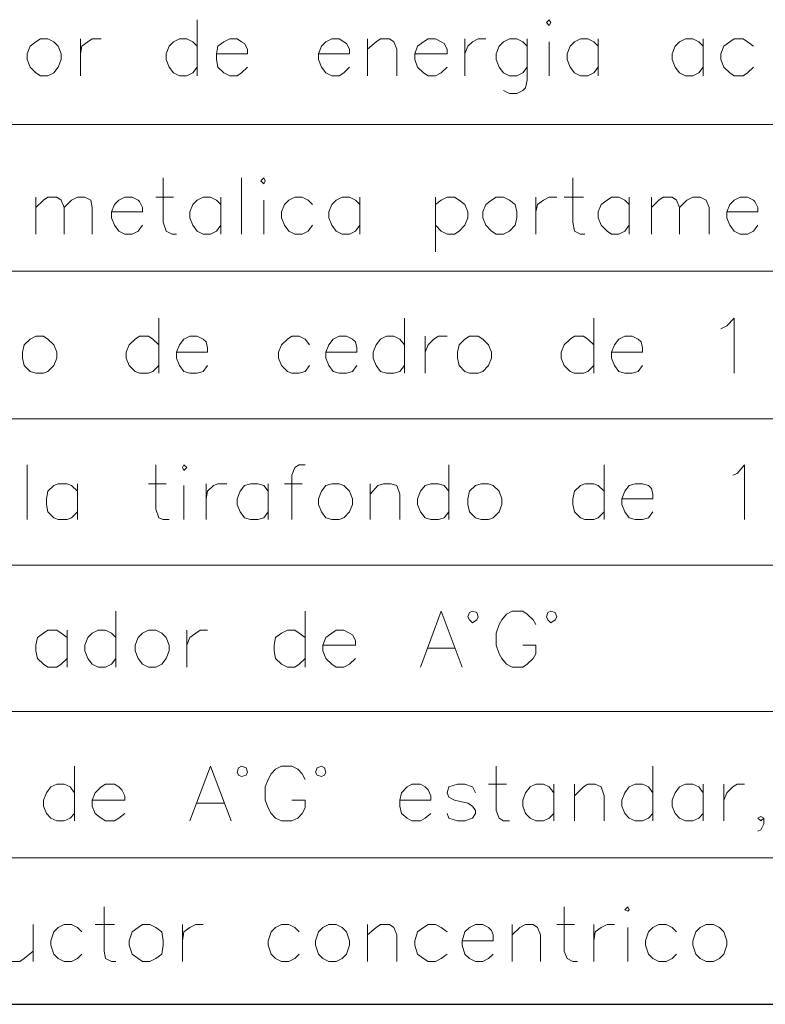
# Paper-space layout 'DGE_BT_007' of a CAD drawing. Header units: millimetres. Extents: x 8 to 202, y 3 to 294.
# Tile 4 of 14: x 56 to 78, y 42 to 70. Entities that reach past the tile are written whole.
import ezdxf

# ---------------------------------------------------------------- set-up
doc = ezdxf.new("R2010")
doc.units = ezdxf.units.MM
doc.layers.add('DGE_CONTORNOS', color=7, linetype='Continuous', lineweight=0)
doc.layers.add('DGE_DATOS', color=7, linetype='Continuous', lineweight=0)

# ---------------------------------------------------------------- blocks, each defined once
blk = doc.blocks.new('DGE_BT_007')
at = {"layer": 'DGE_CONTORNOS', "lineweight": 13}
for points in [[(61.4257, 70.2594), (61.4257, 68.6507)], [(71.4163, 70.1747), (71.501, 70.2594), (71.5433, 70.1747), (71.501, 70.09), (71.4163, 70.1747)], [(56.9383, 69.709), (56.8113, 69.6244), (56.642, 69.4974), (56.5573, 69.2857), (56.5573, 69.1164), (56.642, 68.9047), (56.8113, 68.7354), (56.9383, 68.6507), (57.15, 68.6507), (57.3193, 68.7354), (57.4463, 68.9047), (57.531, 69.1164), (57.531, 69.2857), (57.4463, 69.4974), (57.3193, 69.6244), (57.15, 69.709), (56.9383, 69.709)], [(58.0813, 69.709), (58.0813, 68.6507)], [(58.0813, 69.2857), (58.1237, 69.4974), (58.293, 69.6244), (58.42, 69.709), (58.674, 69.709)], [(61.4257, 69.4974), (61.2987, 69.6244), (61.1293, 69.709), (60.9177, 69.709), (60.7483, 69.6244), (60.6213, 69.4974), (60.5367, 69.2857), (60.5367, 69.1164), (60.6213, 68.9047), (60.7483, 68.7354), (60.9177, 68.6507), (61.1293, 68.6507), (61.2987, 68.7354), (61.4257, 68.9047)], [(61.976, 69.2857), (62.865, 69.2857), (62.865, 69.4127), (62.7803, 69.582), (62.6957, 69.6244), (62.5687, 69.709), (62.357, 69.709), (62.1877, 69.6244), (62.0183, 69.4974), (61.976, 69.2857), (61.976, 69.1164), (62.0183, 68.9047), (62.1877, 68.7354), (62.357, 68.6507), (62.5687, 68.6507), (62.6957, 68.7354), (62.865, 68.9047)], [(64.897, 69.2857), (65.786, 69.2857), (65.786, 69.4127), (65.7013, 69.582), (65.6167, 69.6244), (65.4897, 69.709), (65.278, 69.709), (65.1087, 69.6244), (64.9817, 69.4974), (64.897, 69.2857), (64.897, 69.1164), (64.9817, 68.9047), (65.1087, 68.7354), (65.278, 68.6507), (65.4897, 68.6507), (65.6167, 68.7354), (65.786, 68.9047)], [(66.294, 69.709), (66.294, 68.6507)], [(66.294, 69.4127), (66.548, 69.6244), (66.675, 69.709), (66.929, 69.709), (67.056, 69.6244), (67.1407, 69.4127), (67.1407, 68.6507)], [(67.6487, 69.2857), (68.58, 69.2857), (68.58, 69.4127), (68.4953, 69.582), (68.4107, 69.6244), (68.2413, 69.709), (68.0297, 69.709), (67.9027, 69.6244), (67.7333, 69.4974), (67.6487, 69.2857), (67.6487, 69.1164), (67.7333, 68.9047), (67.9027, 68.7354), (68.0297, 68.6507), (68.2413, 68.6507), (68.4107, 68.7354), (68.58, 68.9047)], [(69.088, 69.709), (69.088, 68.6507)], [(69.088, 69.2857), (69.1727, 69.4974), (69.2997, 69.6244), (69.469, 69.709), (69.6807, 69.709)], [(70.866, 69.4974), (70.739, 69.6244), (70.5697, 69.709), (70.358, 69.709), (70.1887, 69.6244), (70.0617, 69.4974), (69.977, 69.2857), (69.977, 69.1164), (70.0617, 68.9047), (70.1887, 68.7354), (70.358, 68.6507), (70.5697, 68.6507), (70.739, 68.7354), (70.866, 68.9047)], [(70.866, 69.709), (70.866, 68.5237), (70.8237, 68.312), (70.739, 68.2274), (70.5697, 68.1427), (70.358, 68.1427), (70.1887, 68.2274)], [(72.898, 69.4974), (72.771, 69.6244), (72.6017, 69.709), (72.39, 69.709), (72.2207, 69.6244), (72.0937, 69.4974), (72.009, 69.2857), (72.009, 69.1164), (72.0937, 68.9047), (72.2207, 68.7354), (72.39, 68.6507), (72.6017, 68.6507), (72.771, 68.7354), (72.898, 68.9047)], [(72.898, 69.709), (72.898, 68.6507)], [(75.9037, 69.4974), (75.7767, 69.6244), (75.6073, 69.709), (75.3957, 69.709), (75.2263, 69.6244), (75.0993, 69.4974), (75.0147, 69.2857), (75.0147, 69.1164), (75.0993, 68.9047), (75.2263, 68.7354), (75.3957, 68.6507), (75.6073, 68.6507), (75.7767, 68.7354), (75.9037, 68.9047)], [(75.9037, 69.709), (75.9037, 68.6507)], [(77.343, 69.4974), (77.1737, 69.6244), (77.0467, 69.709), (76.7927, 69.709), (76.6657, 69.6244), (76.4963, 69.4974), (76.4117, 69.2857), (76.4117, 69.1164), (76.4963, 68.9047), (76.6657, 68.7354), (76.7927, 68.6507), (77.0467, 68.6507), (77.1737, 68.7354), (77.343, 68.9047)], [(71.501, 69.6244), (71.501, 68.6507)], [(60.452, 65.7297), (60.452, 64.4597), (60.5367, 64.2057), (60.706, 64.121), (60.833, 64.121)], [(62.6957, 65.7297), (62.6957, 64.121)], [(63.246, 65.645), (63.3307, 65.7297), (63.373, 65.645), (63.3307, 65.5604), (63.246, 65.645)], [(72.1783, 65.7297), (72.1783, 64.4597), (72.2207, 64.2057), (72.39, 64.121), (72.517, 64.121)], [(56.8113, 65.1794), (56.8113, 64.121)], [(56.8113, 64.883), (57.023, 65.0947), (57.15, 65.1794), (57.404, 65.1794), (57.531, 65.0947), (57.6157, 64.883), (57.6157, 64.121)], [(57.6157, 64.883), (57.8273, 65.0947), (57.9967, 65.1794), (58.2083, 65.1794), (58.3777, 65.0947), (58.42, 64.883), (58.42, 64.121)], [(58.9703, 64.756), (59.8593, 64.756), (59.8593, 64.883), (59.7747, 65.0524), (59.7323, 65.0947), (59.563, 65.1794), (59.3513, 65.1794), (59.182, 65.0947), (59.055, 64.9677), (58.9703, 64.756), (58.9703, 64.5867), (59.055, 64.375), (59.182, 64.2057), (59.3513, 64.121), (59.563, 64.121), (59.7323, 64.2057), (59.8593, 64.375)], [(60.2403, 65.1794), (60.7483, 65.1794)], [(62.103, 64.9677), (61.976, 65.0947), (61.8067, 65.1794), (61.595, 65.1794), (61.4257, 65.0947), (61.2987, 64.9677), (61.214, 64.756), (61.214, 64.5867), (61.2987, 64.375), (61.4257, 64.2057), (61.595, 64.121), (61.8067, 64.121), (61.976, 64.2057), (62.103, 64.375)], [(62.103, 65.1794), (62.103, 64.121)], [(64.7277, 64.9677), (64.6007, 65.0947), (64.4313, 65.1794), (64.2197, 65.1794), (64.0503, 65.0947), (63.9233, 64.9677), (63.8387, 64.756), (63.8387, 64.5867), (63.9233, 64.375), (64.0503, 64.2057), (64.2197, 64.121), (64.4313, 64.121), (64.6007, 64.2057), (64.7277, 64.375)], [(66.0823, 64.9677), (65.9553, 65.0947), (65.786, 65.1794), (65.5743, 65.1794), (65.405, 65.0947), (65.278, 64.9677), (65.1933, 64.756), (65.1933, 64.5867), (65.278, 64.375), (65.405, 64.2057), (65.5743, 64.121), (65.786, 64.121), (65.9553, 64.2057), (66.0823, 64.375)], [(66.0823, 65.1794), (66.0823, 64.121)], [(68.2413, 65.1794), (68.2413, 63.613)], [(68.2413, 64.9677), (68.4107, 65.0947), (68.58, 65.1794), (68.7917, 65.1794), (68.9187, 65.0947), (69.088, 64.9677), (69.1727, 64.756), (69.1727, 64.5867), (69.088, 64.375), (68.9187, 64.2057), (68.7917, 64.121), (68.58, 64.121), (68.4107, 64.2057), (68.2413, 64.375)], [(69.977, 65.1794), (69.85, 65.0947), (69.6807, 64.9677), (69.596, 64.756), (69.596, 64.5867), (69.6807, 64.375), (69.85, 64.2057), (69.977, 64.121), (70.1887, 64.121), (70.358, 64.2057), (70.5273, 64.375), (70.5697, 64.5867), (70.5697, 64.756), (70.5273, 64.9677), (70.358, 65.0947), (70.1887, 65.1794), (69.977, 65.1794)], [(71.12, 65.1794), (71.12, 64.121)], [(71.12, 64.756), (71.1623, 64.9677), (71.3317, 65.0947), (71.501, 65.1794), (71.7127, 65.1794)], [(71.9243, 65.1794), (72.4747, 65.1794)], [(73.787, 64.9677), (73.66, 65.0947), (73.4907, 65.1794), (73.279, 65.1794), (73.152, 65.0947), (72.9827, 64.9677), (72.898, 64.756), (72.898, 64.5867), (72.9827, 64.375), (73.152, 64.2057), (73.279, 64.121), (73.4907, 64.121), (73.66, 64.2057), (73.787, 64.375)], [(73.787, 65.1794), (73.787, 64.121)], [(74.422, 65.1794), (74.422, 64.121)], [(74.422, 64.883), (74.6337, 65.0947), (74.7607, 65.1794), (75.0147, 65.1794), (75.1417, 65.0947), (75.2263, 64.883), (75.2263, 64.121)], [(75.2263, 64.883), (75.438, 65.0947), (75.6073, 65.1794), (75.819, 65.1794), (75.9883, 65.0947), (76.073, 64.883), (76.073, 64.121)], [(76.581, 64.756), (77.47, 64.756), (77.47, 64.883), (77.3853, 65.0524), (77.343, 65.0947), (77.1737, 65.1794), (76.962, 65.1794), (76.7927, 65.0947), (76.6657, 64.9677), (76.581, 64.756), (76.581, 64.5867), (76.6657, 64.375), (76.7927, 64.2057), (76.962, 64.121), (77.1737, 64.121), (77.343, 64.2057), (77.47, 64.375)], [(63.3307, 65.0947), (63.3307, 64.121)], [(60.325, 61.708), (60.325, 60.1417)], [(67.3523, 61.708), (67.3523, 60.1417)], [(72.771, 61.708), (72.771, 60.1417)], [(76.4117, 61.4117), (76.581, 61.4964), (76.7927, 61.708), (76.7927, 60.1417)], [(56.8113, 61.2), (56.642, 61.1154), (56.4727, 60.946), (56.4303, 60.7344), (56.4303, 60.565), (56.4727, 60.3534), (56.642, 60.184), (56.8113, 60.1417), (57.023, 60.1417), (57.15, 60.184), (57.3193, 60.3534), (57.404, 60.565), (57.404, 60.7344), (57.3193, 60.946), (57.15, 61.1154), (57.023, 61.2), (56.8113, 61.2)], [(60.325, 60.946), (60.1557, 61.1154), (60.0287, 61.2), (59.7747, 61.2), (59.6477, 61.1154), (59.4783, 60.946), (59.3937, 60.7344), (59.3937, 60.565), (59.4783, 60.3534), (59.6477, 60.184), (59.7747, 60.1417), (60.0287, 60.1417), (60.1557, 60.184), (60.325, 60.3534)], [(60.833, 60.7344), (61.722, 60.7344), (61.722, 60.8614), (61.6797, 61.0307), (61.595, 61.1154), (61.4257, 61.2), (61.214, 61.2), (61.0447, 61.1154), (60.9177, 60.946), (60.833, 60.7344), (60.833, 60.565), (60.9177, 60.3534), (61.0447, 60.184), (61.214, 60.1417), (61.4257, 60.1417), (61.595, 60.184), (61.722, 60.3534)], [(64.643, 60.946), (64.516, 61.1154), (64.3467, 61.2), (64.135, 61.2), (64.008, 61.1154), (63.8387, 60.946), (63.754, 60.7344), (63.754, 60.565), (63.8387, 60.3534), (64.008, 60.184), (64.135, 60.1417), (64.3467, 60.1417), (64.516, 60.184), (64.643, 60.3534)], [(65.1087, 60.7344), (65.9977, 60.7344), (65.9977, 60.8614), (65.9553, 61.0307), (65.8707, 61.1154), (65.7013, 61.2), (65.4897, 61.2), (65.3203, 61.1154), (65.1933, 60.946), (65.1087, 60.7344), (65.1087, 60.565), (65.1933, 60.3534), (65.3203, 60.184), (65.4897, 60.1417), (65.7013, 60.1417), (65.8707, 60.184), (65.9977, 60.3534)], [(67.3523, 60.946), (67.2253, 61.1154), (67.056, 61.2), (66.8443, 61.2), (66.675, 61.1154), (66.548, 60.946), (66.4633, 60.7344), (66.4633, 60.565), (66.548, 60.3534), (66.675, 60.184), (66.8443, 60.1417), (67.056, 60.1417), (67.2253, 60.184), (67.3523, 60.3534)], [(67.945, 61.2), (67.945, 60.1417)], [(67.945, 60.7344), (68.0297, 60.946), (68.199, 61.1154), (68.326, 61.2), (68.58, 61.2)], [(69.215, 61.2), (69.088, 61.1154), (68.9187, 60.946), (68.8763, 60.7344), (68.8763, 60.565), (68.9187, 60.3534), (69.088, 60.184), (69.215, 60.1417), (69.469, 60.1417), (69.596, 60.184), (69.7653, 60.3534), (69.85, 60.565), (69.85, 60.7344), (69.7653, 60.946), (69.596, 61.1154), (69.469, 61.2), (69.215, 61.2)], [(72.771, 60.946), (72.6017, 61.1154), (72.4747, 61.2), (72.2207, 61.2), (72.0937, 61.1154), (71.9243, 60.946), (71.8397, 60.7344), (71.8397, 60.565), (71.9243, 60.3534), (72.0937, 60.184), (72.2207, 60.1417), (72.4747, 60.1417), (72.6017, 60.184), (72.771, 60.3534)], [(73.279, 60.7344), (74.168, 60.7344), (74.168, 60.8614), (74.1257, 61.0307), (74.041, 61.1154), (73.8717, 61.2), (73.66, 61.2), (73.4907, 61.1154), (73.3637, 60.946), (73.279, 60.7344), (73.279, 60.565), (73.3637, 60.3534), (73.4907, 60.184), (73.66, 60.1417), (73.8717, 60.1417), (74.041, 60.184), (74.168, 60.3534)], [(56.5573, 57.517), (56.5573, 55.9507)], [(60.2403, 57.517), (60.2403, 56.247), (60.325, 55.993), (60.452, 55.9507), (60.6213, 55.9507)], [(61.0023, 57.4324), (61.0447, 57.517), (61.1293, 57.4324), (61.0447, 57.3477), (61.0023, 57.4324)], [(64.516, 57.517), (64.3467, 57.517), (64.2197, 57.4324), (64.135, 57.2207), (64.135, 55.9507)], [(68.6223, 57.517), (68.6223, 55.9507)], [(73.0673, 57.517), (73.0673, 55.9507)], [(76.7503, 57.2207), (76.8773, 57.263), (77.089, 57.517), (77.089, 55.9507)], [(57.9967, 56.755), (57.8273, 56.9244), (57.7003, 56.9667), (57.4463, 56.9667), (57.3193, 56.9244), (57.15, 56.755), (57.1077, 56.5434), (57.1077, 56.374), (57.15, 56.1624), (57.3193, 55.993), (57.4463, 55.9507), (57.7003, 55.9507), (57.8273, 55.993), (57.9967, 56.1624)], [(57.9967, 56.9667), (57.9967, 55.9507)], [(60.0287, 56.9667), (60.5367, 56.9667)], [(61.6797, 56.9667), (61.6797, 55.9507)], [(61.6797, 56.5434), (61.722, 56.755), (61.8913, 56.9244), (62.0183, 56.9667), (62.2723, 56.9667)], [(63.4577, 56.755), (63.3307, 56.9244), (63.1613, 56.9667), (62.9497, 56.9667), (62.7803, 56.9244), (62.6533, 56.755), (62.5687, 56.5434), (62.5687, 56.374), (62.6533, 56.1624), (62.7803, 55.993), (62.9497, 55.9507), (63.1613, 55.9507), (63.3307, 55.993), (63.4577, 56.1624)], [(63.4577, 56.9667), (63.4577, 55.9507)], [(63.9233, 56.9667), (64.4313, 56.9667)], [(65.278, 56.9667), (65.1087, 56.9244), (64.9817, 56.755), (64.897, 56.5434), (64.897, 56.374), (64.9817, 56.1624), (65.1087, 55.993), (65.278, 55.9507), (65.4897, 55.9507), (65.6167, 55.993), (65.786, 56.1624), (65.8707, 56.374), (65.8707, 56.5434), (65.786, 56.755), (65.6167, 56.9244), (65.4897, 56.9667), (65.278, 56.9667)], [(66.3787, 56.9667), (66.3787, 55.9507)], [(66.3787, 56.6704), (66.5903, 56.9244), (66.7597, 56.9667), (66.9713, 56.9667), (67.1407, 56.9244), (67.2253, 56.6704), (67.2253, 55.9507)], [(68.6223, 56.755), (68.4953, 56.9244), (68.326, 56.9667), (68.1143, 56.9667), (67.945, 56.9244), (67.818, 56.755), (67.7333, 56.5434), (67.7333, 56.374), (67.818, 56.1624), (67.945, 55.993), (68.1143, 55.9507), (68.326, 55.9507), (68.4953, 55.993), (68.6223, 56.1624)], [(69.5537, 56.9667), (69.3843, 56.9244), (69.215, 56.755), (69.1727, 56.5434), (69.1727, 56.374), (69.215, 56.1624), (69.3843, 55.993), (69.5537, 55.9507), (69.7653, 55.9507), (69.8923, 55.993), (70.0617, 56.1624), (70.1463, 56.374), (70.1463, 56.5434), (70.0617, 56.755), (69.8923, 56.9244), (69.7653, 56.9667), (69.5537, 56.9667)], [(73.0673, 56.755), (72.898, 56.9244), (72.771, 56.9667), (72.517, 56.9667), (72.39, 56.9244), (72.2207, 56.755), (72.1783, 56.5434), (72.1783, 56.374), (72.2207, 56.1624), (72.39, 55.993), (72.517, 55.9507), (72.771, 55.9507), (72.898, 55.993), (73.0673, 56.1624)], [(73.5753, 56.5434), (74.4643, 56.5434), (74.4643, 56.6704), (74.422, 56.8397), (74.3373, 56.9244), (74.168, 56.9667), (73.9563, 56.9667), (73.787, 56.9244), (73.66, 56.755), (73.5753, 56.5434), (73.5753, 56.374), (73.66, 56.1624), (73.787, 55.993), (73.9563, 55.9507), (74.168, 55.9507), (74.3373, 55.993), (74.4643, 56.1624)], [(61.0447, 56.9244), (61.0447, 55.9507)], [(59.0973, 53.326), (59.0973, 51.7174)], [(64.516, 53.326), (64.516, 51.7174)], [(67.818, 51.7174), (68.4107, 53.326), (69.0033, 51.7174)], [(69.469, 53.1567), (69.4267, 53.2837), (69.2997, 53.326), (69.215, 53.2837), (69.1727, 53.1567), (69.215, 53.072), (69.2997, 52.9874), (69.4267, 53.072), (69.469, 53.1567)], [(71.12, 52.945), (71.0353, 53.072), (70.866, 53.2414), (70.739, 53.326), (70.4427, 53.326), (70.2733, 53.2414), (70.1463, 53.072), (70.0617, 52.945), (69.977, 52.691), (69.977, 52.3524), (70.0617, 52.0984), (70.1463, 51.9714), (70.2733, 51.802), (70.4427, 51.7174), (70.739, 51.7174), (70.866, 51.802), (71.0353, 51.9714), (71.12, 52.0984), (71.12, 52.3524), (70.739, 52.3524)], [(71.7127, 53.1567), (71.6703, 53.2837), (71.5433, 53.326), (71.4587, 53.2837), (71.4163, 53.1567), (71.4587, 53.072), (71.5433, 52.9874), (71.6703, 53.072), (71.7127, 53.1567)], [(57.7003, 52.564), (57.531, 52.691), (57.404, 52.7757), (57.15, 52.7757), (57.023, 52.691), (56.8537, 52.564), (56.8113, 52.3524), (56.8113, 52.183), (56.8537, 51.9714), (57.023, 51.802), (57.15, 51.7174), (57.404, 51.7174), (57.531, 51.802), (57.7003, 51.9714)], [(57.7003, 52.7757), (57.7003, 51.7174)], [(59.0973, 52.564), (58.9703, 52.691), (58.801, 52.7757), (58.5893, 52.7757), (58.42, 52.691), (58.293, 52.564), (58.2083, 52.3524), (58.2083, 52.183), (58.293, 51.9714), (58.42, 51.802), (58.5893, 51.7174), (58.801, 51.7174), (58.9703, 51.802), (59.0973, 51.9714)], [(60.0287, 52.7757), (59.8593, 52.691), (59.7323, 52.564), (59.6477, 52.3524), (59.6477, 52.183), (59.7323, 51.9714), (59.8593, 51.802), (60.0287, 51.7174), (60.2403, 51.7174), (60.4097, 51.802), (60.5367, 51.9714), (60.6213, 52.183), (60.6213, 52.3524), (60.5367, 52.564), (60.4097, 52.691), (60.2403, 52.7757), (60.0287, 52.7757)], [(61.1293, 52.7757), (61.1293, 51.7174)], [(61.1293, 52.3524), (61.214, 52.564), (61.3833, 52.691), (61.5103, 52.7757), (61.722, 52.7757)], [(64.516, 52.564), (64.3467, 52.691), (64.2197, 52.7757), (64.008, 52.7757), (63.8387, 52.691), (63.6693, 52.564), (63.627, 52.3524), (63.627, 52.183), (63.6693, 51.9714), (63.8387, 51.802), (64.008, 51.7174), (64.2197, 51.7174), (64.3467, 51.802), (64.516, 51.9714)], [(65.024, 52.3524), (65.9553, 52.3524), (65.9553, 52.4794), (65.8707, 52.6487), (65.786, 52.691), (65.6167, 52.7757), (65.405, 52.7757), (65.278, 52.691), (65.1087, 52.564), (65.024, 52.3524), (65.024, 52.183), (65.1087, 51.9714), (65.278, 51.802), (65.405, 51.7174), (65.6167, 51.7174), (65.786, 51.802), (65.9553, 51.9714)], [(68.0297, 52.2677), (68.7917, 52.2677)], [(57.912, 48.881), (57.912, 47.3147)], [(61.214, 47.3147), (61.8067, 48.881), (62.3993, 47.3147)], [(62.865, 48.7117), (62.8227, 48.8387), (62.6957, 48.881), (62.611, 48.8387), (62.5687, 48.7117), (62.611, 48.627), (62.6957, 48.5847), (62.8227, 48.627), (62.865, 48.7117)], [(64.516, 48.5), (64.4313, 48.6694), (64.3043, 48.7964), (64.135, 48.881), (63.8387, 48.881), (63.6693, 48.7964), (63.5423, 48.6694), (63.4577, 48.5), (63.373, 48.2884), (63.373, 47.9074), (63.4577, 47.6957), (63.5423, 47.5264), (63.6693, 47.3994), (63.8387, 47.3147), (64.135, 47.3147), (64.3043, 47.3994), (64.4313, 47.5264), (64.516, 47.6957), (64.516, 47.9074), (64.135, 47.9074)], [(65.1087, 48.7117), (65.0663, 48.8387), (64.9817, 48.881), (64.8547, 48.8387), (64.8123, 48.7117), (64.8547, 48.627), (64.9817, 48.5847), (65.0663, 48.627), (65.1087, 48.7117)], [(69.977, 48.881), (69.977, 47.611), (70.0617, 47.3994), (70.1887, 47.3147), (70.358, 47.3147)], [(74.4643, 48.881), (74.4643, 47.3147)], [(57.912, 48.119), (57.785, 48.2884), (57.6157, 48.373), (57.404, 48.373), (57.2347, 48.2884), (57.1077, 48.119), (57.023, 47.9074), (57.023, 47.738), (57.1077, 47.5264), (57.2347, 47.3994), (57.404, 47.3147), (57.6157, 47.3147), (57.785, 47.3994), (57.912, 47.5264)], [(58.42, 47.9074), (59.3513, 47.9074), (59.3513, 48.0344), (59.2667, 48.2037), (59.182, 48.2884), (59.055, 48.373), (58.801, 48.373), (58.674, 48.2884), (58.5047, 48.119), (58.42, 47.9074), (58.42, 47.738), (58.5047, 47.5264), (58.674, 47.3994), (58.801, 47.3147), (59.055, 47.3147), (59.182, 47.3994), (59.3513, 47.5264)], [(67.2253, 47.9074), (68.1143, 47.9074), (68.1143, 48.0344), (68.0297, 48.2037), (67.945, 48.2884), (67.818, 48.373), (67.564, 48.373), (67.437, 48.2884), (67.2677, 48.119), (67.2253, 47.9074), (67.2253, 47.738), (67.2677, 47.5264), (67.437, 47.3994), (67.564, 47.3147), (67.818, 47.3147), (67.945, 47.3994), (68.1143, 47.5264)], [(69.3843, 48.119), (69.2997, 48.2884), (69.088, 48.373), (68.8763, 48.373), (68.6223, 48.2884), (68.58, 48.119), (68.6223, 47.992), (68.7917, 47.9074), (69.1727, 47.8227), (69.2997, 47.738), (69.3843, 47.611), (69.3843, 47.5264), (69.2997, 47.3994), (69.088, 47.3147), (68.8763, 47.3147), (68.6223, 47.3994), (68.58, 47.5264)], [(69.7653, 48.373), (70.2733, 48.373)], [(71.628, 48.119), (71.501, 48.2884), (71.3317, 48.373), (71.12, 48.373), (70.9507, 48.2884), (70.8237, 48.119), (70.739, 47.9074), (70.739, 47.738), (70.8237, 47.5264), (70.9507, 47.3994), (71.12, 47.3147), (71.3317, 47.3147), (71.501, 47.3994), (71.628, 47.5264)], [(71.628, 48.373), (71.628, 47.3147)], [(72.2207, 48.373), (72.2207, 47.3147)], [(72.2207, 48.0344), (72.4747, 48.2884), (72.6017, 48.373), (72.8133, 48.373), (72.9827, 48.2884), (73.0673, 48.0344), (73.0673, 47.3147)], [(74.4643, 48.119), (74.3373, 48.2884), (74.168, 48.373), (73.9563, 48.373), (73.787, 48.2884), (73.66, 48.119), (73.5753, 47.9074), (73.5753, 47.738), (73.66, 47.5264), (73.787, 47.3994), (73.9563, 47.3147), (74.168, 47.3147), (74.3373, 47.3994), (74.4643, 47.5264)], [(75.9037, 48.119), (75.7767, 48.2884), (75.6073, 48.373), (75.3957, 48.373), (75.2263, 48.2884), (75.0993, 48.119), (75.0147, 47.9074), (75.0147, 47.738), (75.0993, 47.5264), (75.2263, 47.3994), (75.3957, 47.3147), (75.6073, 47.3147), (75.7767, 47.3994), (75.9037, 47.5264)], [(75.9037, 48.373), (75.9037, 47.3147)], [(76.4963, 48.373), (76.4963, 47.3147)], [(76.4963, 47.9074), (76.581, 48.119), (76.7503, 48.2884), (76.8773, 48.373), (77.089, 48.373)], [(61.4257, 47.8227), (62.1877, 47.8227)], [(77.6393, 47.3994), (77.5547, 47.4417), (77.47, 47.3994), (77.5547, 47.3147), (77.6393, 47.3994), (77.6393, 47.23), (77.5547, 47.0607), (77.47, 47.0184)], [(58.7587, 44.8594), (58.7587, 43.5894), (58.801, 43.3777), (58.9703, 43.293), (59.0973, 43.293)], [(71.9243, 44.8594), (71.9243, 43.5894), (72.009, 43.3777), (72.1783, 43.293), (72.3053, 43.293)], [(73.66, 44.7747), (73.7447, 44.8594), (73.787, 44.7747), (73.7447, 44.7324), (73.66, 44.7747)], [(55.88, 44.3514), (55.88, 43.5894), (55.9647, 43.3777), (56.134, 43.293), (56.3457, 43.293), (56.4727, 43.3777), (56.7267, 43.5894)], [(56.7267, 44.3514), (56.7267, 43.293)], [(58.1237, 44.1397), (57.9967, 44.2667), (57.8273, 44.3514), (57.6157, 44.3514), (57.4463, 44.2667), (57.3193, 44.1397), (57.2347, 43.8857), (57.2347, 43.7587), (57.3193, 43.5047), (57.4463, 43.3777), (57.6157, 43.293), (57.8273, 43.293), (57.9967, 43.3777), (58.1237, 43.5047)], [(58.5047, 44.3514), (59.055, 44.3514)], [(59.8593, 44.3514), (59.7323, 44.2667), (59.563, 44.1397), (59.4783, 43.8857), (59.4783, 43.7587), (59.563, 43.5047), (59.7323, 43.3777), (59.8593, 43.293), (60.071, 43.293), (60.2403, 43.3777), (60.4097, 43.5047), (60.452, 43.7587), (60.452, 43.8857), (60.4097, 44.1397), (60.2403, 44.2667), (60.071, 44.3514), (59.8593, 44.3514)], [(61.0023, 44.3514), (61.0023, 43.293)], [(61.0023, 43.8857), (61.0447, 44.1397), (61.214, 44.2667), (61.3833, 44.3514), (61.595, 44.3514)], [(64.3467, 44.1397), (64.2197, 44.2667), (64.0503, 44.3514), (63.8387, 44.3514), (63.6693, 44.2667), (63.5423, 44.1397), (63.4577, 43.8857), (63.4577, 43.7587), (63.5423, 43.5047), (63.6693, 43.3777), (63.8387, 43.293), (64.0503, 43.293), (64.2197, 43.3777), (64.3467, 43.5047)], [(65.1933, 44.3514), (65.024, 44.2667), (64.897, 44.1397), (64.8123, 43.8857), (64.8123, 43.7587), (64.897, 43.5047), (65.024, 43.3777), (65.1933, 43.293), (65.405, 43.293), (65.5743, 43.3777), (65.7013, 43.5047), (65.786, 43.7587), (65.786, 43.8857), (65.7013, 44.1397), (65.5743, 44.2667), (65.405, 44.3514), (65.1933, 44.3514)], [(66.294, 44.3514), (66.294, 43.293)], [(66.294, 44.055), (66.548, 44.2667), (66.675, 44.3514), (66.929, 44.3514), (67.056, 44.2667), (67.1407, 44.055), (67.1407, 43.293)], [(68.58, 44.1397), (68.4107, 44.2667), (68.2413, 44.3514), (68.0297, 44.3514), (67.9027, 44.2667), (67.7333, 44.1397), (67.6487, 43.8857), (67.6487, 43.7587), (67.7333, 43.5047), (67.9027, 43.3777), (68.0297, 43.293), (68.2413, 43.293), (68.4107, 43.3777), (68.58, 43.5047)], [(69.0033, 43.8857), (69.8923, 43.8857), (69.8923, 44.055), (69.85, 44.182), (69.7653, 44.2667), (69.596, 44.3514), (69.3843, 44.3514), (69.215, 44.2667), (69.088, 44.1397), (69.0033, 43.8857), (69.0033, 43.7587), (69.088, 43.5047), (69.215, 43.3777), (69.3843, 43.293), (69.596, 43.293), (69.7653, 43.3777), (69.8923, 43.5047)], [(70.4427, 44.3514), (70.4427, 43.293)], [(70.4427, 44.055), (70.6543, 44.2667), (70.8237, 44.3514), (71.0353, 44.3514), (71.1623, 44.2667), (71.247, 44.055), (71.247, 43.293)], [(71.7127, 44.3514), (72.2207, 44.3514)], [(72.771, 44.3514), (72.771, 43.293)], [(72.771, 43.8857), (72.8133, 44.1397), (72.9827, 44.2667), (73.152, 44.3514), (73.3637, 44.3514)], [(73.7447, 44.2667), (73.7447, 43.293)], [(75.1417, 44.1397), (75.0147, 44.2667), (74.8453, 44.3514), (74.6337, 44.3514), (74.4643, 44.2667), (74.3373, 44.1397), (74.2527, 43.8857), (74.2527, 43.7587), (74.3373, 43.5047), (74.4643, 43.3777), (74.6337, 43.293), (74.8453, 43.293), (75.0147, 43.3777), (75.1417, 43.5047)], [(75.9883, 44.3514), (75.819, 44.2667), (75.692, 44.1397), (75.6073, 43.8857), (75.6073, 43.7587), (75.692, 43.5047), (75.819, 43.3777), (75.9883, 43.293), (76.2, 43.293), (76.3693, 43.3777), (76.4963, 43.5047), (76.581, 43.7587), (76.581, 43.8857), (76.4963, 44.1397), (76.3693, 44.2667), (76.2, 44.3514), (75.9883, 44.3514)]]:
    blk.add_lwpolyline(points, dxfattribs=at)
at = {"layer": 'DGE_CONTORNOS', "lineweight": 5}
for points in [[(23.5797, 67.2537), (201.9723, 67.2537)], [(23.5797, 63.0627), (201.9723, 63.0627)], [(23.5797, 58.8294), (201.9723, 58.8294)], [(23.5797, 54.6384), (201.9723, 54.6384)], [(23.5797, 50.4474), (201.9723, 50.4474)], [(23.5797, 46.2564), (201.9723, 46.2564)]]:
    blk.add_lwpolyline(points, dxfattribs=at)
at = {"layer": 'DGE_CONTORNOS', "lineweight": 25}
blk.add_lwpolyline([(23.5797, 42.0653), (201.9723, 42.0653)], dxfattribs=at)
at = {"layer": 'DGE_DATOS', "flags": 1}
for tag, p in [('NORMA', (12, -5)), ('LAMINA', (12, -8)), ('PAGINA_PDF', (12, -11))]:
    blk.add_attdef(tag, p, '', height=1.5, dxfattribs=at)

psp = doc.layouts.new('DGE_BT_007')

# ---------------------------------------------------------------- block references
psp.add_blockref('DGE_BT_007', (0, 0))

doc.saveas('drawing.dxf')
